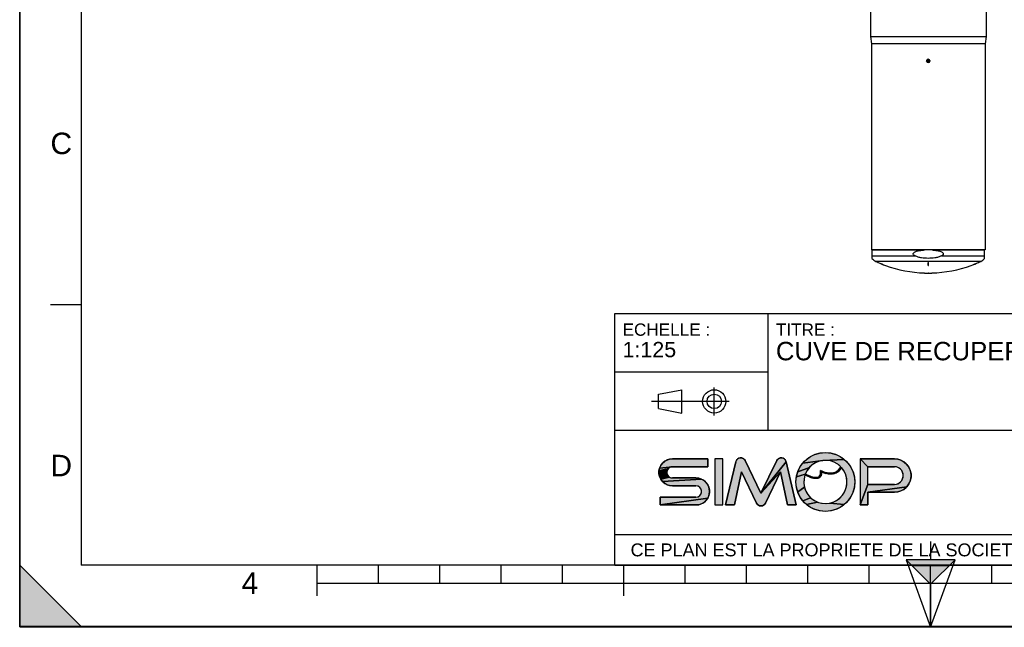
# Model space of a CAD drawing. Header units: millimetres. Extents: x 0 to 297, y 0 to 210.
# Tile 1 of 20: x 0 to 161, y 0 to 99. Entities that reach past the tile are written whole.
import ezdxf

# ---------------------------------------------------------------- set-up
doc = ezdxf.new("R2010")
doc.units = ezdxf.units.MM
doc.header["$LTSCALE"] = 16.335
doc.layers.get('0').update_dxf_attribs({"linetype": 'CONTINUOUS'})
doc.layers.add('AXES_REF', color=7, linetype='CONTINUOUS')
doc.styles.get("Standard").update_dxf_attribs({"font": 'arial.ttf'})
doc.styles.add('TEXTSTYLE_2', font='arial.ttf')

# ---------------------------------------------------------------- blocks, each defined once
blk = doc.blocks.new('MARGEA4_BL0', base_point=(148.51, 105.01))
at = {"color": 7, "linetype": 'Continuous'}
for p, q in [((0.01, 0.01), (0.01, 210.01)), ((0.01, 0.01), (0.01, 210.01)), ((0.01, 210.01), (0.01, 0.01)), ((10.01, 200.01), (10.01, 10.01)), ((5.01, 52.51), (10.01, 52.51)), ((0.01, 10.01), (10.01, 0.01)), ((0.01, 0.01), (0.01, 10.01)), ((0.01, 10.01), (10.01, 0.01)), ((287.01, 10.01), (10.01, 10.01)), ((48.51, 5.01), (48.51, 10.01)), ((58.51, 7.01), (58.51, 10.01)), ((68.51, 7.01), (68.51, 10.01)), ((78.51, 7.01), (78.51, 10.01)), ((88.51, 7.01), (88.51, 10.01)), ((98.51, 5.01), (98.51, 10.01)), ((108.51, 7.01), (108.51, 10.01)), ((118.51, 7.01), (118.51, 10.01)), ((128.51, 7.01), (128.51, 10.01)), ((138.51, 7.01), (138.51, 10.01)), ((148.51, 0.01), (148.51, 10.01)), ((158.51, 7.01), (158.51, 10.01)), ((248.51, 7.01), (48.51, 7.01)), ((297.01, 0.01), (0.01, 0.01)), ((10.01, 0.01), (0.01, 0.01)), ((297.01, 0.01), (0.01, 0.01))]:
    blk.add_line(p, q, dxfattribs=at)
blk.add_solid([(0.01, 10.01), (10.01, 0.01), (0.01, 0.01)], dxfattribs=at)
at = {"color": 5, "linetype": 'Continuous', "style": 'TEXTSTYLE_2', "oblique": 0}
for s, p in [('C', (5.01, 77.01)), ('D', (5.01, 24.51)), ('4', (36.17, 5.35))]:
    blk.add_text(s, height=3.5, dxfattribs=at).set_placement(p)
blk = doc.blocks.new('REPERE_ORIENTATION_BL1', base_point=(148.52, 6.9))
at = {"color": 7, "linetype": 'Continuous'}
for p, q in [((148.52, 13.9), (148.52, 10.9)), ((148.52, 6.9), (144.52, 10.9)), ((152.52, 10.9), (144.52, 10.9)), ((144.52, 10.9), (148.52, -0.1)), ((151.52, 9.9), (145.52, 9.9)), ((148.52, 6.9), (152.52, 10.9)), ((148.52, -0.1), (152.52, 10.9)), ((148.52, 6.9), (148.52, -0.1))]:
    blk.add_line(p, q, dxfattribs=at)
blk.add_solid([(144.52, 10.9), (148.52, 6.9), (152.52, 10.9)], dxfattribs=at)
blk = doc.blocks.new('ISO_BL3', base_point=(109.36, 36.71))
at = {"color": 2, "linetype": 'Continuous'}
for p, q in [((104.16, 37.89), (107.96, 38.61)), ((107.96, 34.81), (107.96, 38.61)), ((113.24, 34.43), (113.24, 38.99)), ((104.16, 35.53), (104.16, 37.89)), ((115.7, 36.71), (103.02, 36.71)), ((104.16, 35.53), (107.96, 34.81))]:
    blk.add_line(p, q, dxfattribs=at)
for radius in [1.9, 1.18]:
    blk.add_circle((113.24, 36.71), radius, dxfattribs=at)
blk = doc.blocks.new('LOGO-SIMOP-2009_BL4', base_point=(124.77, 23.59))
at = {"linetype": 'Continuous'}
for points in [[(105.95, 27.3), (106.41, 27.35), (112.22, 27.35), (112.22, 26.07), (106.41, 26.07), (104.32, 25.83), (104.51, 26.25), (104.78, 26.62), (105.12, 26.93), (105.52, 27.16)], [(117.58, 27.51), (117.79, 27.47), (117.99, 27.38), (118.15, 27.24), (118.28, 27.06), (120.86, 21.75), (124.06, 25.22), (121.58, 20.12), (121.45, 19.93), (121.28, 19.79), (121.08, 19.7), (120.86, 19.67), (120.64, 19.7), (120.44, 19.79), (120.27, 19.93), (120.14, 20.12), (117.66, 25.22), (116.54, 19.83), (115.1, 19.83), (116.78, 26.89), (116.86, 27.1), (116.99, 27.27), (117.16, 27.4), (117.36, 27.49)], [(123.93, 27.47), (124.14, 27.51), (124.36, 27.49), (124.56, 27.4), (124.73, 27.27), (124.86, 27.1), (124.94, 26.89), (120.86, 21.75), (123.44, 27.06), (123.56, 27.24), (123.73, 27.38)], [(131.36, 28.39), (132.2, 28.32), (133.01, 28.1), (133.76, 27.75), (134.45, 27.27), (130.96, 27.09), (127.69, 26.67), (128.28, 27.27), (128.96, 27.75), (129.72, 28.1), (130.53, 28.32)], [(138.29, 26.07), (137.01, 27.35), (142.61, 27.35), (143.18, 27.29), (143.72, 27.11), (144.21, 26.83), (144.63, 26.45), (144.97, 25.99), (145.2, 25.47), (145.32, 24.91), (145.32, 24.34), (145.2, 23.79), (144.97, 23.27), (144.63, 22.81), (138.29, 21.91), (138.29, 19.83), (137.01, 19.83), (138.29, 23.19), (142.61, 23.19), (142.96, 23.23), (143.28, 23.35), (143.57, 23.55), (143.8, 23.81), (143.96, 24.12), (144.04, 24.46), (144.04, 24.8), (143.96, 25.14), (143.8, 25.45), (143.57, 25.71), (143.28, 25.9), (142.96, 26.03), (142.61, 26.07)], [(105.95, 25.95), (105.76, 25.8), (104.22, 25.38), (104.32, 25.83), (106.41, 26.07), (106.17, 26.04)], [(105.52, 25.39), (105.49, 25.15), (105.52, 24.91), (104.32, 24.47), (104.22, 24.92), (104.22, 25.38), (105.76, 25.8), (105.62, 25.61)], [(124.06, 25.22), (120.86, 21.75), (124.94, 26.89), (126.62, 19.83), (125.18, 19.83)], [(128.37, 25.44), (128.08, 24.87), (126.64, 24.42), (126.85, 25.23), (128.75, 25.95)], [(129.75, 26.72), (129.21, 26.38), (128.75, 25.95), (126.85, 25.23), (127.21, 25.99), (127.69, 26.67), (130.96, 27.09), (130.34, 26.96)], [(131.6, 27.1), (130.96, 27.09), (134.45, 27.27), (135.04, 26.67), (135.52, 25.99), (135.87, 25.23), (136.09, 24.42), (136.16, 23.59), (136.09, 22.76), (135.87, 21.95), (135.52, 21.19), (135.04, 20.5), (134.45, 19.91), (132.08, 20.14), (132.72, 20.34), (133.31, 20.66), (133.83, 21.08), (134.26, 21.59), (134.59, 22.18), (134.8, 22.82), (134.88, 23.48), (134.84, 24.15), (134.67, 24.8), (134.38, 25.41), (133.98, 25.95), (133.72, 25.55), (133.44, 25.26), (133.1, 25.04), (132.73, 24.91), (132.16, 25.01), (132.59, 25.04), (132.97, 25.16), (133.31, 25.36), (133.6, 25.65), (133.86, 26.07), (133.38, 26.48), (132.82, 26.79), (132.22, 27)], [(105.76, 24.5), (105.95, 24.35), (104.51, 24.05), (104.32, 24.47), (105.52, 24.91), (105.62, 24.69)], [(110.72, 24.18), (111.15, 24.04), (104.78, 23.68), (104.51, 24.05), (105.95, 24.35), (106.17, 24.26), (106.41, 24.23), (110.26, 24.23)], [(128.08, 24.87), (128.43, 24.7), (128.44, 24.52), (128.03, 24.72), (127.88, 24.06), (127.85, 23.39), (127.95, 22.73), (126.85, 21.95), (126.64, 22.76), (126.56, 23.59), (126.64, 24.42)], [(128.74, 24.57), (129.03, 24.46), (129.31, 24.37), (129.16, 24.24), (128.8, 24.37), (128.44, 24.52), (128.43, 24.7)], [(129.79, 24.29), (130, 24.3), (130.27, 24.21), (130.03, 24.14), (129.77, 24.13), (129.47, 24.17), (129.16, 24.24), (129.31, 24.37), (129.55, 24.32)], [(131.15, 25.2), (131.68, 25.06), (131.32, 24.98), (130.74, 25.18), (130.72, 24.82), (130.63, 24.56), (130.48, 24.35), (130.27, 24.21), (130, 24.3), (130.18, 24.35), (130.35, 24.45), (130.48, 24.62), (130.55, 24.81), (130.58, 25.06), (130.56, 25.43)], [(132.16, 25.01), (132.73, 24.91), (132.31, 24.85), (131.84, 24.87), (131.32, 24.98), (131.68, 25.06)], [(111.55, 23.81), (111.89, 23.5), (112.17, 23.13), (112.35, 22.71), (112.45, 22.26), (112.45, 21.8), (112.35, 21.35), (112.17, 20.93), (104.45, 19.83), (104.45, 21.11), (110.26, 21.11), (110.5, 21.14), (110.72, 21.23), (110.91, 21.38), (111.06, 21.57), (111.15, 21.79), (111.18, 22.03), (111.15, 22.27), (111.06, 22.49), (110.91, 22.68), (110.72, 22.83), (110.5, 22.92), (110.26, 22.95), (106.41, 22.95), (105.95, 23), (105.52, 23.14), (105.12, 23.37), (104.78, 23.68), (111.15, 24.04)], [(128.18, 22.1), (128.52, 21.52), (128.96, 21.02), (127.69, 20.5), (127.21, 21.19), (126.85, 21.95), (127.95, 22.73)], [(143.18, 21.97), (142.61, 21.91), (138.29, 21.91), (144.63, 22.81), (144.21, 22.43), (143.72, 22.14)], [(110.72, 19.88), (110.26, 19.83), (104.45, 19.83), (112.17, 20.93), (111.89, 20.56), (111.55, 20.25), (111.15, 20.02)], [(129.49, 20.61), (130.09, 20.31), (128.28, 19.91), (127.69, 20.5), (128.96, 21.02)], [(131.41, 20.07), (132.08, 20.14), (134.45, 19.91), (133.76, 19.43), (133.01, 19.08), (132.2, 18.86), (131.36, 18.79), (130.53, 18.86), (129.72, 19.08), (128.96, 19.43), (128.28, 19.91), (130.09, 20.31), (130.74, 20.13)]]:
    blk.add_hatch(color=2, dxfattribs=at).paths.add_polyline_path(points)
at = {"color": 2, "linetype": 'Continuous'}
for p, q in [((105.52, 27.16), (105.95, 27.3)), ((105.95, 27.3), (106.41, 27.35)), ((116.99, 27.27), (117.16, 27.4)), ((117.16, 27.4), (117.36, 27.49)), ((117.36, 27.49), (117.58, 27.51)), ((117.58, 27.51), (117.79, 27.47)), ((117.79, 27.47), (117.99, 27.38)), ((117.99, 27.38), (118.15, 27.24)), ((123.56, 27.24), (123.73, 27.38)), ((123.73, 27.38), (123.93, 27.47)), ((123.93, 27.47), (124.14, 27.51)), ((124.14, 27.51), (124.36, 27.49)), ((124.36, 27.49), (124.56, 27.4)), ((124.56, 27.4), (124.73, 27.27)), ((128.28, 27.27), (128.96, 27.75)), ((128.96, 27.75), (129.72, 28.1)), ((129.72, 28.1), (130.53, 28.32)), ((130.53, 28.32), (131.36, 28.39)), ((131.36, 28.39), (132.2, 28.32)), ((132.2, 28.32), (133.01, 28.1)), ((133.01, 28.1), (133.76, 27.75)), ((133.76, 27.75), (134.45, 27.27)), ((138.29, 26.07), (137.01, 27.35)), ((142.61, 27.35), (143.18, 27.29)), ((104.22, 25.38), (104.32, 25.83)), ((105.76, 25.8), (104.22, 25.38)), ((104.32, 25.83), (104.51, 26.25)), ((106.41, 26.07), (104.32, 25.83)), ((104.51, 26.25), (104.78, 26.62)), ((104.78, 26.62), (105.12, 26.93)), ((105.12, 26.93), (105.52, 27.16)), ((105.76, 25.8), (105.62, 25.61)), ((105.95, 25.95), (105.76, 25.8)), ((106.17, 26.04), (105.95, 25.95)), ((106.41, 26.07), (106.17, 26.04)), ((116.78, 26.89), (116.86, 27.1)), ((116.86, 27.1), (116.99, 27.27)), ((118.15, 27.24), (118.28, 27.06)), ((124.94, 26.89), (120.86, 21.75)), ((123.44, 27.06), (123.56, 27.24)), ((124.73, 27.27), (124.86, 27.1)), ((124.86, 27.1), (124.94, 26.89)), ((126.85, 25.23), (127.21, 25.99)), ((128.75, 25.95), (126.85, 25.23)), ((127.21, 25.99), (127.69, 26.67)), ((127.69, 26.67), (128.28, 27.27)), ((130.96, 27.09), (127.69, 26.67)), ((128.75, 25.95), (128.37, 25.44)), ((129.21, 26.38), (128.75, 25.95)), ((129.75, 26.72), (129.21, 26.38)), ((130.34, 26.96), (129.75, 26.72)), ((130.96, 27.09), (130.34, 26.96)), ((134.45, 27.27), (130.96, 27.09)), ((131.6, 27.1), (130.96, 27.09)), ((132.22, 27), (131.6, 27.1)), ((132.82, 26.79), (132.22, 27)), ((133.38, 26.48), (132.82, 26.79)), ((133.86, 26.07), (133.38, 26.48)), ((133.6, 25.65), (133.86, 26.07)), ((133.98, 25.95), (133.72, 25.55)), ((134.38, 25.41), (133.98, 25.95)), ((134.45, 27.27), (135.04, 26.67)), ((135.04, 26.67), (135.52, 25.99)), ((135.52, 25.99), (135.87, 25.23)), ((142.96, 26.03), (142.61, 26.07)), ((143.28, 25.9), (142.96, 26.03)), ((143.18, 27.29), (143.72, 27.11)), ((143.57, 25.71), (143.28, 25.9)), ((143.8, 25.45), (143.57, 25.71)), ((143.72, 27.11), (144.21, 26.83)), ((144.21, 26.83), (144.63, 26.45)), ((144.63, 26.45), (144.97, 25.99)), ((144.97, 25.99), (145.2, 25.47)), ((104.22, 24.92), (104.22, 25.38)), ((104.32, 24.47), (104.22, 24.92)), ((105.52, 24.91), (104.32, 24.47)), ((104.51, 24.05), (104.32, 24.47)), ((105.95, 24.35), (104.51, 24.05)), ((105.52, 25.39), (105.49, 25.15)), ((105.49, 25.15), (105.52, 24.91)), ((105.62, 25.61), (105.52, 25.39)), ((105.52, 24.91), (105.62, 24.69)), ((105.62, 24.69), (105.76, 24.5)), ((105.76, 24.5), (105.95, 24.35)), ((105.95, 24.35), (106.17, 24.26)), ((106.17, 24.26), (106.41, 24.23)), ((110.26, 24.23), (110.72, 24.18)), ((110.72, 24.18), (111.15, 24.04)), ((124.06, 25.22), (120.86, 21.75)), ((126.56, 23.59), (126.64, 24.42)), ((126.64, 24.42), (126.85, 25.23)), ((128.08, 24.87), (126.64, 24.42)), ((128.03, 24.72), (127.88, 24.06)), ((128.44, 24.52), (128.03, 24.72)), ((128.37, 25.44), (128.08, 24.87)), ((128.08, 24.87), (128.43, 24.7)), ((128.43, 24.7), (128.74, 24.57)), ((128.43, 24.7), (128.44, 24.52)), ((128.8, 24.37), (128.44, 24.52)), ((128.74, 24.57), (129.03, 24.46)), ((129.16, 24.24), (128.8, 24.37)), ((129.03, 24.46), (129.31, 24.37)), ((129.31, 24.37), (129.16, 24.24)), ((129.47, 24.17), (129.16, 24.24)), ((129.31, 24.37), (129.55, 24.32)), ((129.77, 24.13), (129.47, 24.17)), ((129.55, 24.32), (129.79, 24.29)), ((130.03, 24.14), (129.77, 24.13)), ((129.79, 24.29), (130, 24.3)), ((130, 24.3), (130.18, 24.35)), ((130.27, 24.21), (130, 24.3)), ((130.27, 24.21), (130.03, 24.14)), ((130.18, 24.35), (130.35, 24.45)), ((130.48, 24.35), (130.27, 24.21)), ((130.35, 24.45), (130.48, 24.62)), ((130.48, 24.62), (130.55, 24.81)), ((130.63, 24.56), (130.48, 24.35)), ((130.55, 24.81), (130.58, 25.06)), ((130.58, 25.06), (130.56, 25.43)), ((130.56, 25.43), (131.15, 25.2)), ((130.72, 24.82), (130.63, 24.56)), ((130.74, 25.18), (130.72, 24.82)), ((131.32, 24.98), (130.74, 25.18)), ((131.15, 25.2), (131.68, 25.06)), ((131.68, 25.06), (131.32, 24.98)), ((131.84, 24.87), (131.32, 24.98)), ((131.68, 25.06), (132.16, 25.01)), ((132.31, 24.85), (131.84, 24.87)), ((132.16, 25.01), (132.59, 25.04)), ((132.73, 24.91), (132.16, 25.01)), ((132.73, 24.91), (132.31, 24.85)), ((132.59, 25.04), (132.97, 25.16)), ((133.1, 25.04), (132.73, 24.91)), ((132.97, 25.16), (133.31, 25.36)), ((133.44, 25.26), (133.1, 25.04)), ((133.31, 25.36), (133.6, 25.65)), ((133.72, 25.55), (133.44, 25.26)), ((134.67, 24.8), (134.38, 25.41)), ((134.84, 24.15), (134.67, 24.8)), ((134.88, 23.48), (134.84, 24.15)), ((135.87, 25.23), (136.09, 24.42)), ((136.09, 24.42), (136.16, 23.59)), ((143.96, 25.14), (143.8, 25.45)), ((143.8, 23.81), (143.96, 24.12)), ((144.04, 24.8), (143.96, 25.14)), ((143.96, 24.12), (144.04, 24.46)), ((144.04, 24.46), (144.04, 24.8)), ((145.2, 25.47), (145.32, 24.91)), ((145.32, 24.34), (145.2, 23.79)), ((145.32, 24.91), (145.32, 24.34)), ((104.78, 23.68), (104.51, 24.05)), ((111.15, 24.04), (104.78, 23.68)), ((105.12, 23.37), (104.78, 23.68)), ((105.52, 23.14), (105.12, 23.37)), ((105.95, 23), (105.52, 23.14)), ((106.41, 22.95), (105.95, 23)), ((110.5, 22.92), (110.26, 22.95)), ((110.72, 22.83), (110.5, 22.92)), ((110.91, 22.68), (110.72, 22.83)), ((111.06, 22.49), (110.91, 22.68)), ((111.15, 22.27), (111.06, 22.49)), ((111.15, 24.04), (111.55, 23.81)), ((111.55, 23.81), (111.89, 23.5)), ((111.89, 23.5), (112.17, 23.13)), ((112.17, 23.13), (112.35, 22.71)), ((112.35, 22.71), (112.45, 22.26)), ((126.64, 22.76), (126.56, 23.59)), ((126.85, 21.95), (126.64, 22.76)), ((127.95, 22.73), (126.85, 21.95)), ((127.88, 24.06), (127.85, 23.39)), ((127.85, 23.39), (127.95, 22.73)), ((127.95, 22.73), (128.18, 22.1)), ((134.59, 22.18), (134.8, 22.82)), ((134.8, 22.82), (134.88, 23.48)), ((136.09, 22.76), (135.87, 21.95)), ((136.16, 23.59), (136.09, 22.76)), ((138.29, 23.19), (137.01, 19.83)), ((144.63, 22.81), (138.29, 21.91)), ((142.61, 23.19), (142.96, 23.23)), ((142.96, 23.23), (143.28, 23.35)), ((143.28, 23.35), (143.57, 23.55)), ((143.57, 23.55), (143.8, 23.81)), ((144.63, 22.81), (144.21, 22.43)), ((144.97, 23.27), (144.63, 22.81)), ((145.2, 23.79), (144.97, 23.27)), ((112.17, 20.93), (104.45, 19.83)), ((110.26, 21.11), (110.5, 21.14)), ((110.5, 21.14), (110.72, 21.23)), ((110.72, 21.23), (110.91, 21.38)), ((110.91, 21.38), (111.06, 21.57)), ((111.06, 21.57), (111.15, 21.79)), ((111.18, 22.03), (111.15, 22.27)), ((111.15, 21.79), (111.18, 22.03)), ((112.17, 20.93), (111.89, 20.56)), ((112.35, 21.35), (112.17, 20.93)), ((112.45, 21.8), (112.35, 21.35)), ((112.45, 22.26), (112.45, 21.8)), ((127.21, 21.19), (126.85, 21.95)), ((127.69, 20.5), (127.21, 21.19)), ((128.96, 21.02), (127.69, 20.5)), ((128.18, 22.1), (128.52, 21.52)), ((128.52, 21.52), (128.96, 21.02)), ((128.96, 21.02), (129.49, 20.61)), ((133.31, 20.66), (133.83, 21.08)), ((133.83, 21.08), (134.26, 21.59)), ((134.26, 21.59), (134.59, 22.18)), ((135.52, 21.19), (135.04, 20.5)), ((135.87, 21.95), (135.52, 21.19)), ((143.18, 21.97), (142.61, 21.91)), ((143.72, 22.14), (143.18, 21.97)), ((144.21, 22.43), (143.72, 22.14)), ((110.72, 19.88), (110.26, 19.83)), ((111.15, 20.02), (110.72, 19.88)), ((111.55, 20.25), (111.15, 20.02)), ((111.89, 20.56), (111.55, 20.25)), ((120.27, 19.93), (120.14, 20.12)), ((120.44, 19.79), (120.27, 19.93)), ((120.64, 19.7), (120.44, 19.79)), ((120.86, 19.67), (120.64, 19.7)), ((121.08, 19.7), (120.86, 19.67)), ((121.28, 19.79), (121.08, 19.7)), ((121.45, 19.93), (121.28, 19.79)), ((121.58, 20.12), (121.45, 19.93)), ((128.28, 19.91), (127.69, 20.5)), ((130.09, 20.31), (128.28, 19.91)), ((128.96, 19.43), (128.28, 19.91)), ((129.72, 19.08), (128.96, 19.43)), ((129.49, 20.61), (130.09, 20.31)), ((130.09, 20.31), (130.74, 20.13)), ((130.74, 20.13), (131.41, 20.07)), ((131.41, 20.07), (132.08, 20.14)), ((132.08, 20.14), (132.72, 20.34)), ((134.45, 19.91), (132.08, 20.14)), ((132.72, 20.34), (133.31, 20.66)), ((133.76, 19.43), (133.01, 19.08)), ((134.45, 19.91), (133.76, 19.43)), ((135.04, 20.5), (134.45, 19.91)), ((130.53, 18.86), (129.72, 19.08)), ((131.36, 18.79), (130.53, 18.86)), ((132.2, 18.86), (131.36, 18.79)), ((133.01, 19.08), (132.2, 18.86))]:
    blk.add_line(p, q, dxfattribs=at)
at = {"color": 7, "linetype": 'Continuous'}
for p, q in [((112.22, 27.35), (106.41, 27.35)), ((112.22, 26.07), (112.22, 27.35)), ((113.34, 27.35), (113.34, 19.83)), ((114.62, 27.35), (113.34, 27.35)), ((114.62, 19.83), (114.62, 27.35)), ((142.61, 27.35), (137.01, 27.35)), ((137.01, 27.35), (137.01, 19.83)), ((106.41, 26.07), (112.22, 26.07)), ((116.78, 26.89), (115.1, 19.83)), ((120.86, 21.75), (118.28, 27.06)), ((123.44, 27.06), (120.86, 21.75)), ((126.62, 19.83), (124.94, 26.89)), ((138.29, 26.07), (142.61, 26.07)), ((138.29, 23.19), (138.29, 26.07)), ((110.26, 24.23), (106.41, 24.23)), ((116.54, 19.83), (117.66, 25.22)), ((117.66, 25.22), (120.14, 20.12)), ((121.58, 20.12), (124.06, 25.22)), ((124.06, 25.22), (125.18, 19.83)), ((106.41, 22.95), (110.26, 22.95)), ((142.61, 23.19), (138.29, 23.19)), ((104.45, 21.11), (104.45, 19.83)), ((110.26, 21.11), (104.45, 21.11)), ((138.29, 21.91), (142.61, 21.91)), ((138.29, 19.83), (138.29, 21.91)), ((104.45, 19.83), (110.26, 19.83)), ((113.34, 19.83), (114.62, 19.83)), ((115.1, 19.83), (116.54, 19.83)), ((125.18, 19.83), (126.62, 19.83)), ((137.01, 19.83), (138.29, 19.83))]:
    blk.add_line(p, q, dxfattribs=at)
at = {"color": 2, "linetype": 'Continuous'}
for points in [[(105.95, 27.3), (106.41, 27.35), (112.22, 27.35), (112.22, 26.07), (106.41, 26.07), (104.32, 25.83), (104.51, 26.25), (104.78, 26.62), (105.12, 26.93), (105.52, 27.16), (105.95, 27.3)], [(117.58, 27.51), (117.79, 27.47), (117.99, 27.38), (118.15, 27.24), (118.28, 27.06), (120.86, 21.75), (124.06, 25.22), (121.58, 20.12), (121.45, 19.93), (121.28, 19.79), (121.08, 19.7), (120.86, 19.67), (120.64, 19.7), (120.44, 19.79), (120.27, 19.93), (120.14, 20.12), (117.66, 25.22), (116.54, 19.83), (115.1, 19.83), (116.78, 26.89), (116.86, 27.1), (116.99, 27.27), (117.16, 27.4), (117.36, 27.49), (117.58, 27.51)], [(123.93, 27.47), (124.14, 27.51), (124.36, 27.49), (124.56, 27.4), (124.73, 27.27), (124.86, 27.1), (124.94, 26.89), (120.86, 21.75), (123.44, 27.06), (123.56, 27.24), (123.73, 27.38), (123.93, 27.47)], [(131.36, 28.39), (132.2, 28.32), (133.01, 28.1), (133.76, 27.75), (134.45, 27.27), (130.96, 27.09), (127.69, 26.67), (128.28, 27.27), (128.96, 27.75), (129.72, 28.1), (130.53, 28.32), (131.36, 28.39)], [(138.29, 26.07), (137.01, 27.35), (142.61, 27.35), (143.18, 27.29), (143.72, 27.11), (144.21, 26.83), (144.63, 26.45), (144.97, 25.99), (145.2, 25.47), (145.32, 24.91), (145.32, 24.34), (145.2, 23.79), (144.97, 23.27), (144.63, 22.81), (138.29, 21.91), (138.29, 19.83), (137.01, 19.83), (138.29, 23.19), (142.61, 23.19), (142.96, 23.23), (143.28, 23.35), (143.57, 23.55), (143.8, 23.81), (143.96, 24.12), (144.04, 24.46), (144.04, 24.8), (143.96, 25.14), (143.8, 25.45), (143.57, 25.71), (143.28, 25.9), (142.96, 26.03), (142.61, 26.07), (138.29, 26.07)], [(105.95, 25.95), (105.76, 25.8), (104.22, 25.38), (104.32, 25.83), (106.41, 26.07), (106.17, 26.04), (105.95, 25.95)], [(105.52, 25.39), (105.49, 25.15), (105.52, 24.91), (104.32, 24.47), (104.22, 24.92), (104.22, 25.38), (105.76, 25.8), (105.62, 25.61), (105.52, 25.39)], [(124.06, 25.22), (120.86, 21.75), (124.94, 26.89), (126.62, 19.83), (125.18, 19.83), (124.06, 25.22)], [(128.37, 25.44), (128.08, 24.87), (126.64, 24.42), (126.85, 25.23), (128.75, 25.95), (128.37, 25.44)], [(129.75, 26.72), (129.21, 26.38), (128.75, 25.95), (126.85, 25.23), (127.21, 25.99), (127.69, 26.67), (130.96, 27.09), (130.34, 26.96), (129.75, 26.72)], [(131.6, 27.1), (130.96, 27.09), (134.45, 27.27), (135.04, 26.67), (135.52, 25.99), (135.87, 25.23), (136.09, 24.42), (136.16, 23.59), (136.09, 22.76), (135.87, 21.95), (135.52, 21.19), (135.04, 20.5), (134.45, 19.91), (132.08, 20.14), (132.72, 20.34), (133.31, 20.66), (133.83, 21.08), (134.26, 21.59), (134.59, 22.18), (134.8, 22.82), (134.88, 23.48), (134.84, 24.15), (134.67, 24.8), (134.38, 25.41), (133.98, 25.95), (133.72, 25.55), (133.44, 25.26), (133.1, 25.04), (132.73, 24.91), (132.16, 25.01), (132.59, 25.04), (132.97, 25.16), (133.31, 25.36), (133.6, 25.65), (133.86, 26.07), (133.38, 26.48), (132.82, 26.79), (132.22, 27), (131.6, 27.1)], [(105.76, 24.5), (105.95, 24.35), (104.51, 24.05), (104.32, 24.47), (105.52, 24.91), (105.62, 24.69), (105.76, 24.5)], [(110.72, 24.18), (111.15, 24.04), (104.78, 23.68), (104.51, 24.05), (105.95, 24.35), (106.17, 24.26), (106.41, 24.23), (110.26, 24.23), (110.72, 24.18)], [(128.08, 24.87), (128.43, 24.7), (128.44, 24.52), (128.03, 24.72), (127.88, 24.06), (127.85, 23.39), (127.95, 22.73), (126.85, 21.95), (126.64, 22.76), (126.56, 23.59), (126.64, 24.42), (128.08, 24.87)], [(128.74, 24.57), (129.03, 24.46), (129.31, 24.37), (129.16, 24.24), (128.8, 24.37), (128.44, 24.52), (128.43, 24.7), (128.74, 24.57)], [(129.79, 24.29), (130, 24.3), (130.27, 24.21), (130.03, 24.14), (129.77, 24.13), (129.47, 24.17), (129.16, 24.24), (129.31, 24.37), (129.55, 24.32), (129.79, 24.29)], [(131.15, 25.2), (131.68, 25.06), (131.32, 24.98), (130.74, 25.18), (130.72, 24.82), (130.63, 24.56), (130.48, 24.35), (130.27, 24.21), (130, 24.3), (130.18, 24.35), (130.35, 24.45), (130.48, 24.62), (130.55, 24.81), (130.58, 25.06), (130.56, 25.43), (131.15, 25.2)], [(132.16, 25.01), (132.73, 24.91), (132.31, 24.85), (131.84, 24.87), (131.32, 24.98), (131.68, 25.06), (132.16, 25.01)], [(111.55, 23.81), (111.89, 23.5), (112.17, 23.13), (112.35, 22.71), (112.45, 22.26), (112.45, 21.8), (112.35, 21.35), (112.17, 20.93), (104.45, 19.83), (104.45, 21.11), (110.26, 21.11), (110.5, 21.14), (110.72, 21.23), (110.91, 21.38), (111.06, 21.57), (111.15, 21.79), (111.18, 22.03), (111.15, 22.27), (111.06, 22.49), (110.91, 22.68), (110.72, 22.83), (110.5, 22.92), (110.26, 22.95), (106.41, 22.95), (105.95, 23), (105.52, 23.14), (105.12, 23.37), (104.78, 23.68), (111.15, 24.04), (111.55, 23.81)], [(128.18, 22.1), (128.52, 21.52), (128.96, 21.02), (127.69, 20.5), (127.21, 21.19), (126.85, 21.95), (127.95, 22.73), (128.18, 22.1)], [(143.18, 21.97), (142.61, 21.91), (138.29, 21.91), (144.63, 22.81), (144.21, 22.43), (143.72, 22.14), (143.18, 21.97)], [(110.72, 19.88), (110.26, 19.83), (104.45, 19.83), (112.17, 20.93), (111.89, 20.56), (111.55, 20.25), (111.15, 20.02), (110.72, 19.88)], [(129.49, 20.61), (130.09, 20.31), (128.28, 19.91), (127.69, 20.5), (128.96, 21.02), (129.49, 20.61)], [(131.41, 20.07), (132.08, 20.14), (134.45, 19.91), (133.76, 19.43), (133.01, 19.08), (132.2, 18.86), (131.36, 18.79), (130.53, 18.86), (129.72, 19.08), (128.96, 19.43), (128.28, 19.91), (130.09, 20.31), (130.74, 20.13), (131.41, 20.07)]]:
    blk.add_lwpolyline(points, dxfattribs=at)
at = {"color": 7, "linetype": 'Continuous'}
blk.add_circle((131.36, 23.59), 4.8, dxfattribs=at)
for centre, radius, start, end in [((106.41, 25.15), 2.2, 90, 270), ((117.56, 26.71), 0.8, 25.9494, 166.6355), ((124.16, 26.71), 0.8, 13.3645, 154.0506), ((142.61, 24.63), 2.72, 270, 90), ((106.41, 25.15), 0.92, 90, 270), ((131.36, 23.59), 3.52, 161.3005, 42.0267), ((131.36, 23.59), 3.52, 44.7928, 158.6763), ((142.61, 24.63), 1.44, 270, 90), ((110.26, 22.03), 2.2, 270, 90), ((110.26, 22.03), 0.92, 270, 90), ((120.86, 20.47), 0.8, 205.9494, 334.0506)]:
    blk.add_arc(centre, radius, start, end, dxfattribs=at)
blk.add_open_spline([(133.86, 26.07), (133.69, 25.73), (133.28, 25.24), (132.5, 24.97), (131.59, 25.04), (130.91, 25.27), (130.56, 25.43)], degree=3, dxfattribs=at)
for points, knots in [([(133.98, 25.95), (133.74, 25.49), (133.11, 24.89), (131.96, 24.79), (131.13, 25.02), (130.74, 25.18)], [0, 0, 0, 0, 0.345264, 0.703638, 1, 1, 1, 1]), ([(130.74, 25.18), (130.75, 25.01), (130.71, 24.64), (130.44, 24.24), (129.95, 24.1), (129.39, 24.16), (128.75, 24.37), (128.28, 24.59), (128.03, 24.72)], [0, 0, 0, 0, 0.118516, 0.29564, 0.472763, 0.649887, 0.82701, 1, 1, 1, 1]), ([(130.56, 25.43), (130.59, 25.22), (130.59, 24.88), (130.47, 24.54), (130.24, 24.35), (129.84, 24.25), (129.15, 24.38), (128.46, 24.68), (128.08, 24.87)], [0, 0, 0, 0, 0.125, 0.25, 0.375, 0.5, 0.75, 1, 1, 1, 1])]:
    blk.add_open_spline(points, degree=3, knots=knots, dxfattribs=at)
at = {"color": 2, "linetype": 'Continuous'}
for points in [[(113.34, 19.83), (113.34, 27.35), (114.62, 19.83), (114.62, 27.35)], [(138.29, 23.19), (137.01, 19.83), (138.29, 26.07), (137.01, 27.35)]]:
    blk.add_solid(points, dxfattribs=at)
blk = doc.blocks.new('*T6')
at = {"color": 2, "linetype": 'Continuous'}
for p, q in [((0, 0), (0, 41)), ((0, 41), (190, 41)), ((25, 22), (25, 41)), ((170, 5), (170, 41)), ((190, 0), (190, 41)), ((0, 31.5), (25, 31.5)), ((0, 22), (190, 22)), ((110, 5), (110, 22)), ((170, 15), (190, 15)), ((0, 5), (190, 5)), ((0, 0), (190, 0))]:
    blk.add_line(p, q, dxfattribs=at)
at = {"color": 5, "linetype": 'Continuous', "line_spacing_factor": 0.9}
for s, insert, char_height, width, attachment_point in [('ECHELLE :\\P\\H2.5;1:125', (1.28, 39.4), 2, 28.5204, 1), ("TITRE :\\P\\H3.0;CUVE DE RECUPERATION D'EAU DE PLUIE D2300 45 M3\\P\\H2.0; \\P \\P ", (26.28, 39.4), 2, 226.171, 1), ('A4', (180, 34), 5, 17.0632, 2), ('REFERENCE PRODUIT :\\P\\H3.0;CEP3/6406/45', (111.28, 20.4), 2, 64.1338, 1), ('FR', (180, 20), 3, 11.1524, 2), ('FOLIO :  \\P\\H3.0;1/1', (180, 12.81), 1.5, 17.197, 2), ('CE PLAN EST LA PROPRIETE DE LA SOCIETE SIMOP ET NE PEUT ETRE REPRODUIT OU COMMUNIQUE SANS SON AUTORISATION', (95, 3.55), 2.1, 368.8974, 2)]:
    blk.add_mtext(s, dxfattribs=dict(at, insert=insert, char_height=char_height, width=width, attachment_point=attachment_point))

msp = doc.modelspace()

# ---------------------------------------------------------------- linework, layer by layer
at = {"color": 7, "linetype": 'Continuous'}
for p, q in [((0, 0), (0, 210)), ((138.88, 94.99), (138.88, 61.39)), ((157.39, 94.99), (157.39, 61.39)), ((147.86, 92.24), (148.42, 92.24)), ((147.86, 92.14), (148.42, 92.14)), ((157.39, 61.39), (138.88, 61.39)), ((138.96, 61.39), (138.96, 60.02)), ((157.32, 60.02), (157.32, 61.39)), ((139.96, 59.34), (139.96, 59.36)), ((141.16, 58.85), (141.16, 58.88)), ((148.1, 58.85), (148.1, 59.36)), ((148.18, 58.85), (148.18, 59.36)), ((155.12, 58.85), (155.12, 58.88)), ((156.32, 59.34), (156.32, 59.36)), ((147.54, 57.61), (147.54, 57.64)), ((148.1, 57.6), (148.1, 57.64)), ((148.18, 57.6), (148.18, 57.64)), ((148.74, 57.61), (148.74, 57.64)), ((0, 0), (297, 0))]:
    msp.add_line(p, q, dxfattribs=at)
at = {"color": 9, "linetype": 'Continuous'}
for p, q in [((147.17, 61.35), (138.96, 61.35)), ((157.32, 61.35), (149.1, 61.35)), ((138.96, 60.41), (146, 60.41)), ((150.28, 60.41), (157.32, 60.41))]:
    msp.add_line(p, q, dxfattribs=at)
at = {"color": 7, "linetype": 'Continuous'}
for centre, radius, start, end in [((147.86, 92.19), 0.05, 90, 270), ((148.14, 92.19), 0.274, 10.5151, 169.4849), ((148.14, 92.19), 0.274, 190.5151, 349.4849), ((148.14, 92.19), 0.163, 17.8806, 162.1194), ((148.14, 92.19), 0.163, 197.8806, 342.1194), ((148.42, 92.19), 0.05, 270, 90), ((140.38, 61.19), 1.84, 219.4897, 244.9081), ((148.14, 77.77), 20.14, 244.9081, 246.0349), ((148.14, 77.77), 20.14, 293.9651, 295.0919), ((155.9, 61.19), 1.84, 295.0919, 320.5103), ((148.14, 77.77), 20.14, 246.0348, 249.7208), ((148.14, 77.77), 20.16, 246.0651, 249.746), ((148.14, 77.77), 20.14, 249.7208, 268.2927), ((148.14, 77.77), 18.4, 269.8755, 270.1245), ((148.14, 77.77), 18.43, 269.8756, 270.1244), ((148.14, 77.77), 18.92, 269.8788, 270.1212), ((148.14, 77.77), 20.14, 271.7073, 290.2792), ((148.14, 77.77), 20.14, 290.2792, 293.9652), ((148.14, 77.77), 20.16, 290.254, 293.9349), ((148.14, 77.77), 20.14, 268.2927, 269.8862), ((148.14, 77.77), 20.16, 268.2948, 269.8863), ((148.14, 77.77), 20.13, 269.8861, 270.1139), ((148.14, 77.77), 20.15, 269.8863, 270.1137), ((148.14, 77.77), 20.16, 269.8863, 270.1137), ((148.14, 77.77), 20.14, 270.1138, 271.7073), ((148.14, 77.77), 20.16, 270.1137, 271.7052)]:
    msp.add_arc(centre, radius, start, end, dxfattribs=at)
for points, knots in [([(146, 60.41), (145.96, 60.43), (145.88, 60.48), (145.77, 60.56), (145.7, 60.66), (145.68, 60.75), (145.7, 60.84), (145.76, 60.94), (145.9, 61.05), (146.11, 61.15), (146.37, 61.23), (146.72, 61.3), (146.99, 61.34), (147.17, 61.35)], [0, 0, 0, 0, 0.062577, 0.12508, 0.187262, 0.218457, 0.249646, 0.311758, 0.374246, 0.499227, 0.6244, 0.749612, 1, 1, 1, 1]), ([(149.1, 61.35), (149.28, 61.34), (149.55, 61.3), (149.91, 61.23), (150.17, 61.15), (150.38, 61.05), (150.52, 60.94), (150.58, 60.84), (150.59, 60.75), (150.58, 60.66), (150.51, 60.56), (150.4, 60.48), (150.32, 60.43), (150.28, 60.41)], [0, 0, 0, 0, 0.250388, 0.3756, 0.500773, 0.625755, 0.688243, 0.750355, 0.781543, 0.812738, 0.87492, 0.937423, 1, 1, 1, 1]), ([(150.28, 60.41), (150.11, 60.33), (149.77, 60.21), (149.05, 60.06), (148.14, 60), (147.22, 60.06), (146.51, 60.21), (146.16, 60.33), (146, 60.41)], [0, 0, 0, 0, 0.124965, 0.250021, 0.5, 0.749979, 0.875035, 1, 1, 1, 1])]:
    msp.add_open_spline(points, degree=3, knots=knots, dxfattribs=at)
for points in [[(147.17, 61.35), (147.29, 61.36), (147.41, 61.38), (147.53, 61.39)], [(148.75, 61.39), (148.86, 61.38), (148.98, 61.36), (149.1, 61.35)]]:
    msp.add_open_spline(points, degree=3, dxfattribs=at)
at = {"layer": 'AXES_REF', "color": 7, "linetype": 'Continuous'}
for p, q in [((138.71, 101.79), (138.71, 96.19)), ((157.56, 101.79), (157.56, 96.19)), ((138.71, 96.19), (138.88, 94.99)), ((138.71, 96.19), (157.56, 96.19)), ((157.39, 94.99), (138.88, 94.99)), ((157.56, 96.19), (157.39, 94.99))]:
    msp.add_line(p, q, dxfattribs=at)
at = {"layer": 'AXES_REF', "color": 9, "linetype": 'Continuous'}
msp.add_line((156.68, 59.53), (139.6, 59.53), dxfattribs=at)

# ---------------------------------------------------------------- block references
at = {"color": 2, "linetype": 'Continuous'}
for name, p in [('MARGEA4_BL0', (148.51, 105.01)), ('ISO_BL3', (109.36, 36.71)), ('LOGO-SIMOP-2009_BL4', (124.77, 23.59)), ('REPERE_ORIENTATION_BL1', (148.52, 6.9))]:
    msp.add_blockref(name, p, dxfattribs=at)
msp.add_blockref('*T6', (97.01, 10.01))

doc.saveas('drawing.dxf')
